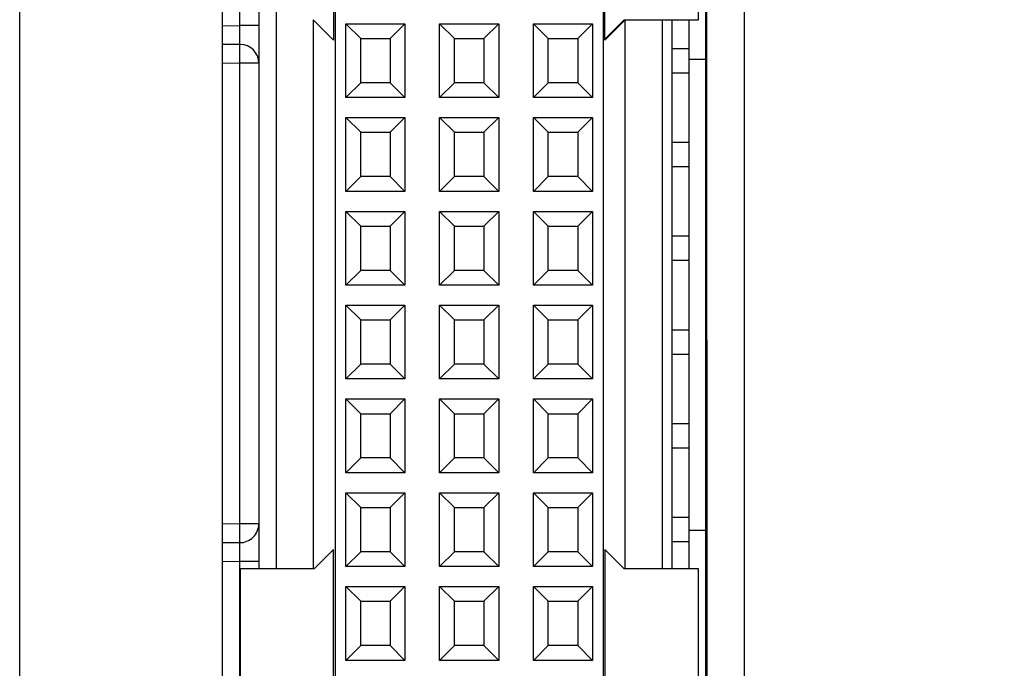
# Model space of a CAD drawing. Header units: inches. Extents: x 0 to 22, y 0 to 17.
# Tile 43 of 47: x 17.537 to 18.587, y 9.956 to 10.648. Entities that reach past the tile are written whole.
import ezdxf

# ---------------------------------------------------------------- set-up
doc = ezdxf.new("R2010")
doc.units = ezdxf.units.IN
doc.header["$LTSCALE"] = 1.21
doc.header["$MEASUREMENT"] = 0
doc.layers.get('0').update_dxf_attribs({"linetype": 'CONTINUOUS'})
doc.layers.add('06___PRT_ALL_SURFS', color=7, linetype='CONTINUOUS')
doc.layers.add('DIMENSIONS', color=7, linetype='CONTINUOUS')
doc.styles.get("Standard").update_dxf_attribs({"font": 'txt', "width": 0.8})
doc.dimstyles.new('DIMSTYLE_3', dxfattribs={"dimtxt": 0.125, "dimasz": 0.18, "dimexe": 0.125, "dimexo": 0.0625, "dimgap": 0.0625, "dimtad": 0, "dimtih": 1, "dimtoh": 1, "dimzin": 4, "dimdsep": 46, "dimtxsty": 'STANDARD', "dimblk": '_FILLED', "dimblk1": '_FILLED', "dimblk2": '_FILLED', "dimcen": 0.09, "dimadec": 0, "dimazin": 0, "dimtp": 0.001, "dimtm": 0.001, "dimtfac": 1, "dimtofl": 0, "dimtmove": 0, "dimatfit": 3, "dimldrblk": '_FILLED', "dimfxl": 1, "dimtolj": 1, "dimtzin": 4, "dimarcsym": 0})

# ---------------------------------------------------------------- blocks, each defined once
blk = doc.blocks.new('_FILLED')
at = {"color": 0, "linetype": 'BYBLOCK'}
blk.add_solid([(0, 0), (-1, 0.1736), (-1, -0.1736)], dxfattribs=at)
blk = doc.blocks.new('*D13')
at = {"layer": 'DIMENSIONS', "color": 2, "linetype": 'CONTINUOUS'}
for p, q in [((17.9793, 12.1263), (19.1998, 12.1263)), ((19.0748, 12.1263), (19.0748, 10.4939)), ((19.0748, 8.6115), (19.0748, 10.2439)), ((17.9893, 8.6115), (19.1998, 8.6115))]:
    blk.add_line(p, q, dxfattribs=at)
at = {"layer": 'DIMENSIONS', "color": 2, "linetype": 'CONTINUOUS', "xscale": 0.18, "yscale": 0.18, "zscale": 0.18}
for p, rotation in [((19.0748, 12.1263), 90), ((19.0748, 8.6115), 270)]:
    blk.add_blockref('_FILLED', p, dxfattribs=dict(at, rotation=rotation))
at = {"layer": 'DIMENSIONS', "color": 2, "linetype": 'CONTINUOUS', "insert": (19.0748, 10.4314), "char_height": 0.125, "width": 1.125, "attachment_point": 2, "line_spacing_factor": 0.9}
blk.add_mtext('3.51{\\Ftxt.shx;\\W1.000000;\\H0.125000; }[89.3]', dxfattribs=at)
blk = doc.blocks.new('*D21')
at = {"layer": 'DIMENSIONS', "color": 2, "linetype": 'CONTINUOUS'}
for p, q in [((18.2698, 10.3063), (18.2698, 5.9873)), ((18.3098, 6.908), (18.3098, 5.9873)), ((18.2698, 6.1123), (17.9098, 6.1123)), ((18.3098, 6.1123), (18.6314, 6.1123))]:
    blk.add_line(p, q, dxfattribs=at)
at = {"layer": 'DIMENSIONS', "color": 2, "linetype": 'CONTINUOUS', "xscale": 0.18, "yscale": 0.18, "zscale": 0.18}
blk.add_blockref('_FILLED', (18.2698, 6.1123), dxfattribs=at)
at = {"layer": 'DIMENSIONS', "color": 2, "linetype": 'CONTINUOUS', "xscale": 0.18, "yscale": 0.18, "zscale": 0.18, "rotation": 180}
blk.add_blockref('_FILLED', (18.3098, 6.1123), dxfattribs=at)
at = {"layer": 'DIMENSIONS', "color": 2, "linetype": 'CONTINUOUS', "insert": (18.6939, 6.1748), "char_height": 0.125, "width": 0.725, "attachment_point": 1, "line_spacing_factor": 0.9}
blk.add_mtext('.04{\\Ftxt.shx;\\W1.000000;\\H0.125000; }[1]', dxfattribs=at)

msp = doc.modelspace()

# ---------------------------------------------------------------- linework, layer by layer
at = {"color": 7, "linetype": 'CONTINUOUS'}
for p, q in [((17.5368, 6.8985), (17.5368, 12.8432)), ((18.3098, 6.8987), (18.3098, 12.843)), ((17.7528, 12.1235), (17.7528, 8.6142)), ((18.2698, 8.6273), (18.2698, 12.1104)), ((17.7918, 12.0797), (17.7918, 10.0623)), ((18.159, 12.0037), (18.159, 8.7045)), ((17.8735, 8.7438), (17.8735, 11.9643)), ((17.8105, 11.8895), (17.8105, 10.0623)), ((17.8716, 10.782), (17.8716, 10.6261)), ((18.1609, 10.6261), (18.1609, 10.783)), ((17.7714, 10.7698), (17.7714, 10.6415)), ((18.2607, 10.6478), (18.2607, 10.7623)), ((17.7528, 10.6412), (17.7714, 10.6415)), ((17.7918, 10.6415), (17.7714, 10.6415)), ((17.8499, 10.6478), (17.8499, 10.0623)), ((17.8716, 10.6261), (17.8499, 10.6478)), ((17.8847, 10.5647), (17.8847, 10.6434)), ((17.9005, 10.6277), (17.8847, 10.6434)), ((17.8847, 10.6434), (17.9477, 10.6434)), ((17.932, 10.6277), (17.9477, 10.6434)), ((17.9477, 10.6434), (17.9477, 10.5647)), ((17.9847, 10.5647), (17.9847, 10.6434)), ((18.0005, 10.6277), (17.9847, 10.6434)), ((17.9847, 10.6434), (18.0477, 10.6434)), ((18.032, 10.6277), (18.0477, 10.6434)), ((18.0477, 10.6434), (18.0477, 10.5647)), ((18.0847, 10.5647), (18.0847, 10.6434)), ((18.0847, 10.6434), (18.1477, 10.6434)), ((18.1005, 10.6277), (18.0847, 10.6434)), ((18.132, 10.6277), (18.1477, 10.6434)), ((18.1477, 10.6434), (18.1477, 10.5647)), ((18.1609, 10.6271), (18.1816, 10.6478)), ((18.1826, 10.6478), (18.1609, 10.6261)), ((18.1816, 10.6478), (18.2607, 10.6478)), ((18.1826, 10.0623), (18.1826, 10.6478)), ((18.222, 10.6478), (18.222, 10.0623)), ((18.2328, 10.0623), (18.2328, 10.6478)), ((18.2508, 10.0623), (18.2508, 10.6478)), ((17.7714, 10.6215), (17.7528, 10.6212)), ((17.7721, 10.6215), (17.7714, 10.6215)), ((17.9005, 10.5805), (17.9005, 10.6277)), ((17.9005, 10.6277), (17.932, 10.6277)), ((17.932, 10.6277), (17.932, 10.5805)), ((18.0005, 10.5805), (18.0005, 10.6277)), ((18.0005, 10.6277), (18.032, 10.6277)), ((18.032, 10.6277), (18.032, 10.5805)), ((18.1005, 10.5805), (18.1005, 10.6277)), ((18.1005, 10.6277), (18.132, 10.6277)), ((18.132, 10.6277), (18.132, 10.5805)), ((18.2508, 10.6169), (18.2328, 10.6169)), ((17.7714, 10.6015), (17.7528, 10.6012)), ((17.7714, 10.6015), (17.7714, 10.1102)), ((17.7918, 10.6015), (17.7714, 10.6015)), ((18.2688, 10.6053), (18.2508, 10.6053)), ((18.2328, 10.5913), (18.2508, 10.5913)), ((17.9005, 10.5805), (17.8847, 10.5647)), ((17.932, 10.5805), (17.9005, 10.5805)), ((17.932, 10.5805), (17.9477, 10.5647)), ((18.0005, 10.5805), (17.9847, 10.5647)), ((18.032, 10.5805), (18.0005, 10.5805)), ((18.032, 10.5805), (18.0477, 10.5647)), ((18.1005, 10.5805), (18.0847, 10.5647)), ((18.132, 10.5805), (18.1005, 10.5805)), ((18.132, 10.5805), (18.1477, 10.5647)), ((17.9477, 10.5647), (17.8847, 10.5647)), ((18.0477, 10.5647), (17.9847, 10.5647)), ((18.1477, 10.5647), (18.0847, 10.5647)), ((17.8847, 10.4647), (17.8847, 10.5434)), ((17.9005, 10.5277), (17.8847, 10.5434)), ((17.8847, 10.5434), (17.9477, 10.5434)), ((17.932, 10.5277), (17.9477, 10.5434)), ((17.9477, 10.5434), (17.9477, 10.4647)), ((17.9847, 10.4647), (17.9847, 10.5434)), ((18.0005, 10.5277), (17.9847, 10.5434)), ((17.9847, 10.5434), (18.0477, 10.5434)), ((18.032, 10.5277), (18.0477, 10.5434)), ((18.0477, 10.5434), (18.0477, 10.4647)), ((18.0847, 10.4647), (18.0847, 10.5434)), ((18.1005, 10.5277), (18.0847, 10.5434)), ((18.0847, 10.5434), (18.1477, 10.5434)), ((18.132, 10.5277), (18.1477, 10.5434)), ((18.1477, 10.5434), (18.1477, 10.4647)), ((17.9005, 10.4805), (17.9005, 10.5277)), ((17.9005, 10.5277), (17.932, 10.5277)), ((17.932, 10.5277), (17.932, 10.4805)), ((18.0005, 10.4805), (18.0005, 10.5277)), ((18.0005, 10.5277), (18.032, 10.5277)), ((18.032, 10.5277), (18.032, 10.4805)), ((18.1005, 10.4805), (18.1005, 10.5277)), ((18.1005, 10.5277), (18.132, 10.5277)), ((18.132, 10.5277), (18.132, 10.4805)), ((18.2508, 10.5169), (18.2328, 10.5169)), ((18.2328, 10.4913), (18.2508, 10.4913)), ((17.9005, 10.4805), (17.8847, 10.4647)), ((17.932, 10.4805), (17.9005, 10.4805)), ((17.932, 10.4805), (17.9477, 10.4647)), ((18.0005, 10.4805), (17.9847, 10.4647)), ((18.032, 10.4805), (18.0005, 10.4805)), ((18.032, 10.4805), (18.0477, 10.4647)), ((18.1005, 10.4805), (18.0847, 10.4647)), ((18.132, 10.4805), (18.1005, 10.4805)), ((18.132, 10.4805), (18.1477, 10.4647)), ((17.9477, 10.4647), (17.8847, 10.4647)), ((18.0477, 10.4647), (17.9847, 10.4647)), ((18.1477, 10.4647), (18.0847, 10.4647)), ((17.8847, 10.3647), (17.8847, 10.4434)), ((17.9005, 10.4277), (17.8847, 10.4434)), ((17.8847, 10.4434), (17.9477, 10.4434)), ((17.932, 10.4277), (17.9477, 10.4434)), ((17.9477, 10.4434), (17.9477, 10.3647)), ((17.9847, 10.3647), (17.9847, 10.4434)), ((17.9847, 10.4434), (18.0477, 10.4434)), ((18.0005, 10.4277), (17.9847, 10.4434)), ((18.032, 10.4277), (18.0477, 10.4434)), ((18.0477, 10.4434), (18.0477, 10.3647)), ((18.0847, 10.3647), (18.0847, 10.4434)), ((18.0847, 10.4434), (18.1477, 10.4434)), ((18.1005, 10.4277), (18.0847, 10.4434)), ((18.132, 10.4277), (18.1477, 10.4434)), ((18.1477, 10.4434), (18.1477, 10.3647)), ((17.9005, 10.3805), (17.9005, 10.4277)), ((17.9005, 10.4277), (17.932, 10.4277)), ((17.932, 10.4277), (17.932, 10.3805)), ((18.0005, 10.3805), (18.0005, 10.4277)), ((18.0005, 10.4277), (18.032, 10.4277)), ((18.032, 10.4277), (18.032, 10.3805)), ((18.1005, 10.3805), (18.1005, 10.4277)), ((18.1005, 10.4277), (18.132, 10.4277)), ((18.132, 10.4277), (18.132, 10.3805)), ((18.2508, 10.4169), (18.2328, 10.4169)), ((18.2328, 10.3913), (18.2508, 10.3913)), ((17.9005, 10.3805), (17.8847, 10.3647)), ((17.932, 10.3805), (17.9005, 10.3805)), ((17.932, 10.3805), (17.9477, 10.3647)), ((18.0005, 10.3805), (17.9847, 10.3647)), ((18.032, 10.3805), (18.0005, 10.3805)), ((18.032, 10.3805), (18.0477, 10.3647)), ((18.1005, 10.3805), (18.0847, 10.3647)), ((18.132, 10.3805), (18.1005, 10.3805)), ((18.132, 10.3805), (18.1477, 10.3647)), ((17.9477, 10.3647), (17.8847, 10.3647)), ((18.0477, 10.3647), (17.9847, 10.3647)), ((18.1477, 10.3647), (18.0847, 10.3647)), ((17.8847, 10.2647), (17.8847, 10.3434)), ((17.9005, 10.3277), (17.8847, 10.3434)), ((17.8847, 10.3434), (17.9477, 10.3434)), ((17.932, 10.3277), (17.9477, 10.3434)), ((17.9477, 10.3434), (17.9477, 10.2647)), ((17.9847, 10.2647), (17.9847, 10.3434)), ((18.0005, 10.3277), (17.9847, 10.3434)), ((17.9847, 10.3434), (18.0477, 10.3434)), ((18.032, 10.3277), (18.0477, 10.3434)), ((18.0477, 10.3434), (18.0477, 10.2647)), ((18.0847, 10.2647), (18.0847, 10.3434)), ((18.0847, 10.3434), (18.1477, 10.3434)), ((18.1005, 10.3277), (18.0847, 10.3434)), ((18.132, 10.3277), (18.1477, 10.3434)), ((18.1477, 10.3434), (18.1477, 10.2647)), ((17.9005, 10.2805), (17.9005, 10.3277)), ((17.9005, 10.3277), (17.932, 10.3277)), ((17.932, 10.3277), (17.932, 10.2805)), ((18.0005, 10.2805), (18.0005, 10.3277)), ((18.0005, 10.3277), (18.032, 10.3277)), ((18.032, 10.3277), (18.032, 10.2805)), ((18.1005, 10.2805), (18.1005, 10.3277)), ((18.1005, 10.3277), (18.132, 10.3277)), ((18.132, 10.3277), (18.132, 10.2805)), ((18.2508, 10.3169), (18.2328, 10.3169)), ((18.2328, 10.2913), (18.2508, 10.2913)), ((17.9005, 10.2805), (17.8847, 10.2647)), ((17.932, 10.2805), (17.9005, 10.2805)), ((17.932, 10.2805), (17.9477, 10.2647)), ((18.0005, 10.2805), (17.9847, 10.2647)), ((18.032, 10.2805), (18.0005, 10.2805)), ((18.032, 10.2805), (18.0477, 10.2647)), ((18.1005, 10.2805), (18.0847, 10.2647)), ((18.132, 10.2805), (18.1005, 10.2805)), ((18.132, 10.2805), (18.1477, 10.2647)), ((17.9477, 10.2647), (17.8847, 10.2647)), ((18.0477, 10.2647), (17.9847, 10.2647)), ((18.1477, 10.2647), (18.0847, 10.2647)), ((17.8847, 10.1647), (17.8847, 10.2434)), ((17.8847, 10.2434), (17.9477, 10.2434)), ((17.9005, 10.2277), (17.8847, 10.2434)), ((17.932, 10.2277), (17.9477, 10.2434)), ((17.9477, 10.2434), (17.9477, 10.1647)), ((17.9847, 10.1647), (17.9847, 10.2434)), ((17.9847, 10.2434), (18.0477, 10.2434)), ((18.0005, 10.2277), (17.9847, 10.2434)), ((18.032, 10.2277), (18.0477, 10.2434)), ((18.0477, 10.2434), (18.0477, 10.1647)), ((18.0847, 10.1647), (18.0847, 10.2434)), ((18.0847, 10.2434), (18.1477, 10.2434)), ((18.1005, 10.2277), (18.0847, 10.2434)), ((18.132, 10.2277), (18.1477, 10.2434)), ((18.1477, 10.2434), (18.1477, 10.1647)), ((17.9005, 10.1805), (17.9005, 10.2277)), ((17.9005, 10.2277), (17.932, 10.2277)), ((17.932, 10.2277), (17.932, 10.1805)), ((18.0005, 10.1805), (18.0005, 10.2277)), ((18.0005, 10.2277), (18.032, 10.2277)), ((18.032, 10.2277), (18.032, 10.1805)), ((18.1005, 10.1805), (18.1005, 10.2277)), ((18.1005, 10.2277), (18.132, 10.2277)), ((18.132, 10.2277), (18.132, 10.1805)), ((18.2508, 10.2169), (18.2328, 10.2169)), ((18.2328, 10.1913), (18.2508, 10.1913)), ((17.9005, 10.1805), (17.8847, 10.1647)), ((17.932, 10.1805), (17.9005, 10.1805)), ((17.932, 10.1805), (17.9477, 10.1647)), ((18.0005, 10.1805), (17.9847, 10.1647)), ((18.032, 10.1805), (18.0005, 10.1805)), ((18.032, 10.1805), (18.0477, 10.1647)), ((18.1005, 10.1805), (18.0847, 10.1647)), ((18.132, 10.1805), (18.1005, 10.1805)), ((18.132, 10.1805), (18.1477, 10.1647)), ((17.9477, 10.1647), (17.8847, 10.1647)), ((18.0477, 10.1647), (17.9847, 10.1647)), ((18.1477, 10.1647), (18.0847, 10.1647)), ((17.8847, 10.0647), (17.8847, 10.1434)), ((17.9005, 10.1277), (17.8847, 10.1434)), ((17.8847, 10.1434), (17.9477, 10.1434)), ((17.932, 10.1277), (17.9477, 10.1434)), ((17.9477, 10.1434), (17.9477, 10.0647)), ((17.9847, 10.0647), (17.9847, 10.1434)), ((17.9847, 10.1434), (18.0477, 10.1434)), ((18.0005, 10.1277), (17.9847, 10.1434)), ((18.032, 10.1277), (18.0477, 10.1434)), ((18.0477, 10.1434), (18.0477, 10.0647)), ((18.0847, 10.0647), (18.0847, 10.1434)), ((18.0847, 10.1434), (18.1477, 10.1434)), ((18.1005, 10.1277), (18.0847, 10.1434)), ((18.132, 10.1277), (18.1477, 10.1434)), ((18.1477, 10.1434), (18.1477, 10.0647)), ((17.9005, 10.0805), (17.9005, 10.1277)), ((17.9005, 10.1277), (17.932, 10.1277)), ((17.932, 10.1277), (17.932, 10.0805)), ((18.0005, 10.0805), (18.0005, 10.1277)), ((18.0005, 10.1277), (18.032, 10.1277)), ((18.032, 10.1277), (18.032, 10.0805)), ((18.1005, 10.0805), (18.1005, 10.1277)), ((18.1005, 10.1277), (18.132, 10.1277)), ((18.132, 10.1277), (18.132, 10.0805)), ((18.2508, 10.1169), (18.2328, 10.1169)), ((17.7528, 10.1105), (17.7714, 10.1102)), ((17.7918, 10.1102), (17.7714, 10.1102)), ((18.2688, 10.1033), (18.2508, 10.1033)), ((17.7528, 10.0905), (17.7714, 10.0902)), ((17.7721, 10.0902), (17.7714, 10.0902)), ((17.8716, 10.083), (17.8509, 10.0623)), ((17.8716, 9.9261), (17.8716, 10.083)), ((18.1609, 10.083), (18.1609, 9.9261)), ((18.1816, 10.0623), (18.1609, 10.083)), ((18.2328, 10.0913), (18.2508, 10.0913)), ((17.9005, 10.0805), (17.8847, 10.0647)), ((17.932, 10.0805), (17.9005, 10.0805)), ((17.932, 10.0805), (17.9477, 10.0647)), ((18.0005, 10.0805), (17.9847, 10.0647)), ((18.032, 10.0805), (18.0005, 10.0805)), ((18.032, 10.0805), (18.0477, 10.0647)), ((18.1005, 10.0805), (18.0847, 10.0647)), ((18.132, 10.0805), (18.1005, 10.0805)), ((18.132, 10.0805), (18.1477, 10.0647)), ((17.7528, 10.0705), (17.7714, 10.0702)), ((17.7714, 10.0702), (17.7714, 9.9415)), ((17.7918, 10.0702), (17.7714, 10.0702)), ((17.7718, 10.0623), (17.7718, 9.9478)), ((17.8509, 10.0623), (17.7718, 10.0623)), ((17.9477, 10.0647), (17.8847, 10.0647)), ((18.0477, 10.0647), (17.9847, 10.0647)), ((18.1477, 10.0647), (18.0847, 10.0647)), ((18.2607, 10.0623), (18.1816, 10.0623)), ((18.2607, 9.9478), (18.2607, 10.0623)), ((17.8847, 9.9647), (17.8847, 10.0434)), ((17.8847, 10.0434), (17.9477, 10.0434)), ((17.9005, 10.0277), (17.8847, 10.0434)), ((17.932, 10.0277), (17.9477, 10.0434)), ((17.9477, 10.0434), (17.9477, 9.9647)), ((17.9847, 9.9647), (17.9847, 10.0434)), ((17.9847, 10.0434), (18.0477, 10.0434)), ((18.0005, 10.0277), (17.9847, 10.0434)), ((18.032, 10.0277), (18.0477, 10.0434)), ((18.0477, 10.0434), (18.0477, 9.9647)), ((18.0847, 9.9647), (18.0847, 10.0434)), ((18.0847, 10.0434), (18.1477, 10.0434)), ((18.1005, 10.0277), (18.0847, 10.0434)), ((18.132, 10.0277), (18.1477, 10.0434)), ((18.1477, 10.0434), (18.1477, 9.9647)), ((17.9005, 9.9805), (17.9005, 10.0277)), ((17.9005, 10.0277), (17.932, 10.0277)), ((17.932, 10.0277), (17.932, 9.9805)), ((18.0005, 9.9805), (18.0005, 10.0277)), ((18.0005, 10.0277), (18.032, 10.0277)), ((18.032, 10.0277), (18.032, 9.9805)), ((18.1005, 9.9805), (18.1005, 10.0277)), ((18.1005, 10.0277), (18.132, 10.0277)), ((18.132, 10.0277), (18.132, 9.9805)), ((17.9005, 9.9805), (17.8847, 9.9647)), ((17.932, 9.9805), (17.9005, 9.9805)), ((17.932, 9.9805), (17.9477, 9.9647)), ((18.0005, 9.9805), (17.9847, 9.9647)), ((18.032, 9.9805), (18.0005, 9.9805)), ((18.032, 9.9805), (18.0477, 9.9647)), ((18.1005, 9.9805), (18.0847, 9.9647)), ((18.132, 9.9805), (18.1005, 9.9805)), ((18.132, 9.9805), (18.1477, 9.9647)), ((17.9477, 9.9647), (17.8847, 9.9647)), ((18.0477, 9.9647), (17.9847, 9.9647)), ((18.1477, 9.9647), (18.0847, 9.9647))]:
    msp.add_line(p, q, dxfattribs=at)
for centre, start, end in [((17.7718, 10.6015), 0, 89), ((17.7718, 10.1102), 269, 0)]:
    msp.add_arc(centre, 0.02, start, end, dxfattribs=at)
for points, knots in [([(17.7714, 10.6415), (17.7714, 10.6402), (17.7714, 10.6376), (17.7713, 10.6339), (17.7713, 10.631), (17.7713, 10.6288), (17.7713, 10.6274), (17.7713, 10.6261), (17.7713, 10.6249), (17.7713, 10.6239), (17.7713, 10.6232), (17.7713, 10.6227), (17.7713, 10.6224), (17.7713, 10.6221), (17.7714, 10.6219), (17.7714, 10.6217), (17.7714, 10.6216), (17.7714, 10.6215), (17.7714, 10.6215), (17.7714, 10.6215)], [0, 0, 0, 0, 0.194867, 0.382627, 0.555449, 0.634223, 0.706903, 0.772804, 0.831242, 0.881645, 0.923577, 0.941233, 0.956614, 0.969682, 0.98042, 0.988814, 0.994853, 0.998542, 1, 1, 1, 1]), ([(17.7714, 10.6215), (17.7714, 10.6215), (17.7714, 10.6214), (17.7714, 10.6214), (17.7714, 10.6213), (17.7714, 10.6211), (17.7713, 10.6209), (17.7713, 10.6206), (17.7713, 10.6203), (17.7713, 10.6198), (17.7713, 10.6191), (17.7713, 10.6181), (17.7713, 10.6169), (17.7713, 10.6156), (17.7713, 10.6141), (17.7713, 10.612), (17.7713, 10.609), (17.7714, 10.6053), (17.7714, 10.6028), (17.7714, 10.6015)], [0, 0, 0, 0, 0.001475, 0.005175, 0.011222, 0.019628, 0.030385, 0.04347, 0.058848, 0.076483, 0.118378, 0.168758, 0.227137, 0.29299, 0.365649, 0.444405, 0.617212, 0.805001, 1, 1, 1, 1]), ([(17.7714, 10.1102), (17.7714, 10.1089), (17.7714, 10.1063), (17.7713, 10.1026), (17.7713, 10.0997), (17.7713, 10.0976), (17.7713, 10.0961), (17.7713, 10.0948), (17.7713, 10.0936), (17.7713, 10.0926), (17.7713, 10.0919), (17.7713, 10.0914), (17.7713, 10.0911), (17.7713, 10.0908), (17.7714, 10.0906), (17.7714, 10.0904), (17.7714, 10.0903), (17.7714, 10.0902), (17.7714, 10.0902), (17.7714, 10.0902)], [0, 0, 0, 0, 0.194776, 0.382114, 0.554853, 0.633635, 0.706337, 0.772241, 0.830731, 0.881223, 0.923229, 0.940929, 0.956366, 0.969492, 0.980281, 0.988719, 0.994796, 0.998518, 1, 1, 1, 1]), ([(17.7714, 10.0902), (17.7714, 10.0902), (17.7714, 10.0902), (17.7714, 10.0901), (17.7714, 10.09), (17.7714, 10.0898), (17.7713, 10.0896), (17.7713, 10.0893), (17.7713, 10.089), (17.7713, 10.0885), (17.7713, 10.0878), (17.7713, 10.0868), (17.7713, 10.0856), (17.7713, 10.0843), (17.7713, 10.0828), (17.7713, 10.0807), (17.7713, 10.0778), (17.7714, 10.0741), (17.7714, 10.0715), (17.7714, 10.0702)], [0, 0, 0, 0, 0.001454, 0.005142, 0.01118, 0.019572, 0.030308, 0.043374, 0.058754, 0.07641, 0.11834, 0.168741, 0.22718, 0.29308, 0.36576, 0.444532, 0.617354, 0.805124, 1, 1, 1, 1])]:
    msp.add_open_spline(points, degree=3, knots=knots, dxfattribs=at)
at = {"layer": '06___PRT_ALL_SURFS', "color": 7, "linetype": 'CONTINUOUS'}
msp.add_line((18.2688, 8.6273), (18.2688, 12.1104), dxfattribs=at)

# ---------------------------------------------------------------- dimensions: what is measured, and where the dimension line sits
at = {"layer": 'DIMENSIONS', "color": 2, "linetype": 'CONTINUOUS'}
dim = msp.add_linear_dim(base=(19.0748, 8.6115), p1=(17.9168, 12.1263), p2=(17.9268, 8.6115), angle=270, dimstyle='DIMSTYLE_3', dxfattribs=at)
dim.commit()
dim.dimension.update_dxf_attribs({"geometry": '*D13', "text_midpoint": (19.0748, 10.3689), "dimtype": 160})
dim = msp.add_linear_dim(base=(18.3098, 6.1123), p1=(18.2698, 10.3688), p2=(18.3098, 6.9705), dimstyle='DIMSTYLE_3', dxfattribs=at)
dim.commit()
dim.dimension.update_dxf_attribs({"geometry": '*D21', "text_midpoint": (19.0564, 6.1123), "dimtype": 160})

doc.saveas('drawing.dxf')
